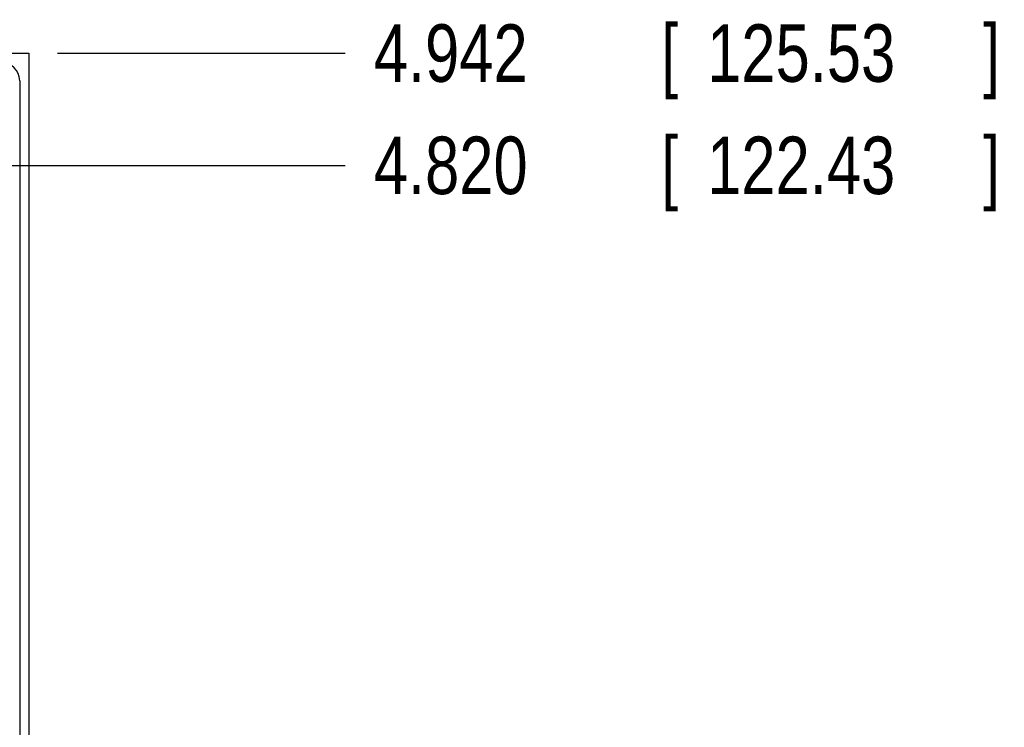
# Model space of a CAD drawing. Header units: inches. Extents: x 0 to 34, y 0 to 22.
# Tile 19 of 41: x 15 to 17.1, y 15.6 to 17.1. Entities that reach past the tile are written whole.
import ezdxf

# ---------------------------------------------------------------- set-up
doc = ezdxf.new("R2010")
doc.units = ezdxf.units.IN
doc.header["$LTSCALE"] = 1.87
doc.header["$MEASUREMENT"] = 0
doc.layers.get('0').update_dxf_attribs({"linetype": 'CONTINUOUS'})
doc.layers.add('DIMENSIONS', color=7, linetype='CONTINUOUS')
doc.styles.get("Standard").update_dxf_attribs({"font": 'txt', "width": 0.8})
doc.dimstyles.new('DIMSTYLE_1', dxfattribs={"dimtxt": 0.125, "dimasz": 0.18, "dimexe": 0.18, "dimexo": 0.0625, "dimgap": 0.09, "dimtad": 0, "dimtih": 1, "dimtoh": 1, "dimdec": 3, "dimlfac": 0.5, "dimzin": 4, "dimdsep": 46, "dimtxsty": 'STANDARD', "dimblk": '_FILLED', "dimblk1": '_FILLED', "dimblk2": '_FILLED', "dimcen": 0.09, "dimadec": 0, "dimazin": 0, "dimtp": 0.001, "dimtm": 0.001, "dimtfac": 1, "dimtdec": 3, "dimtofl": 0, "dimtmove": 0, "dimatfit": 3, "dimldrblk": '_FILLED', "dimfxl": 1, "dimtolj": 1, "dimtzin": 4, "dimarcsym": 0})

# ---------------------------------------------------------------- blocks, each defined once
blk = doc.blocks.new('*D15')
at = {"layer": 'DIMENSIONS', "color": 2, "linetype": 'CONTINUOUS'}
blk.add_line((14.7698, 16.7939), (15.6708, 16.7939), dxfattribs=at)
at = {"layer": 'DIMENSIONS', "color": 2, "linetype": 'CONTINUOUS', "width": 0.8}
for s, p in [('4.820', (15.7333, 16.7314)), ('[', (16.3583, 16.7314)), ('122.43', (16.4583, 16.7314)), (']', (17.0583, 16.7314))]:
    blk.add_text(s, height=0.125, dxfattribs=at).set_placement(p)
blk = doc.blocks.new('_FILLED')
at = {"color": 0, "linetype": 'BYBLOCK'}
blk.add_solid([(0, 0), (-1, 0.174), (-1, -0.174)], dxfattribs=at)
blk = doc.blocks.new('*D16')
at = {"layer": 'DIMENSIONS', "color": 2, "linetype": 'CONTINUOUS'}
blk.add_line((15.0458, 17.0379), (15.6708, 17.0379), dxfattribs=at)
at = {"layer": 'DIMENSIONS', "color": 2, "linetype": 'CONTINUOUS', "width": 0.8}
for s, p in [('[', (16.3583, 16.9754)), (']', (17.0583, 16.9754)), ('4.942', (15.7333, 16.9754)), ('125.53', (16.4583, 16.9754))]:
    blk.add_text(s, height=0.125, dxfattribs=at).set_placement(p)

msp = doc.modelspace()

# ---------------------------------------------------------------- linework, layer by layer
at = {"color": 7, "linetype": 'CONTINUOUS'}
for p, q in [((14.5529, 17.0379), (14.9833, 17.0379)), ((14.9833, 17.0379), (14.9833, 6.9099)), ((14.9633, 16.9779), (14.9633, 6.9699))]:
    msp.add_line(p, q, dxfattribs=at)
msp.add_arc((14.9233, 16.9779), 0.04, 0, 90, dxfattribs=at)

# ---------------------------------------------------------------- dimensions: what is measured, and where the dimension line sits
at = {"layer": 'DIMENSIONS', "color": 2, "linetype": 'CONTINUOUS'}
for feature_location, offset, origin, picture, middle in [((15.0458, 17.0379), (0.625, 0), (14.9833, 7.1539), '*D16', (16.4458, 17.0379)), ((14.7698, 16.7939), (0.901, 0), (14.7073, 7.1539), '*D15', (16.4458, 16.7939))]:
    dim = msp.add_ordinate_dim(feature_location=feature_location, offset=offset, dtype=0, origin=origin, dimstyle='DIMSTYLE_1', dxfattribs=at)
    dim.commit()
    dim.dimension.update_dxf_attribs({"geometry": picture, "text_midpoint": middle})

doc.saveas('drawing.dxf')
